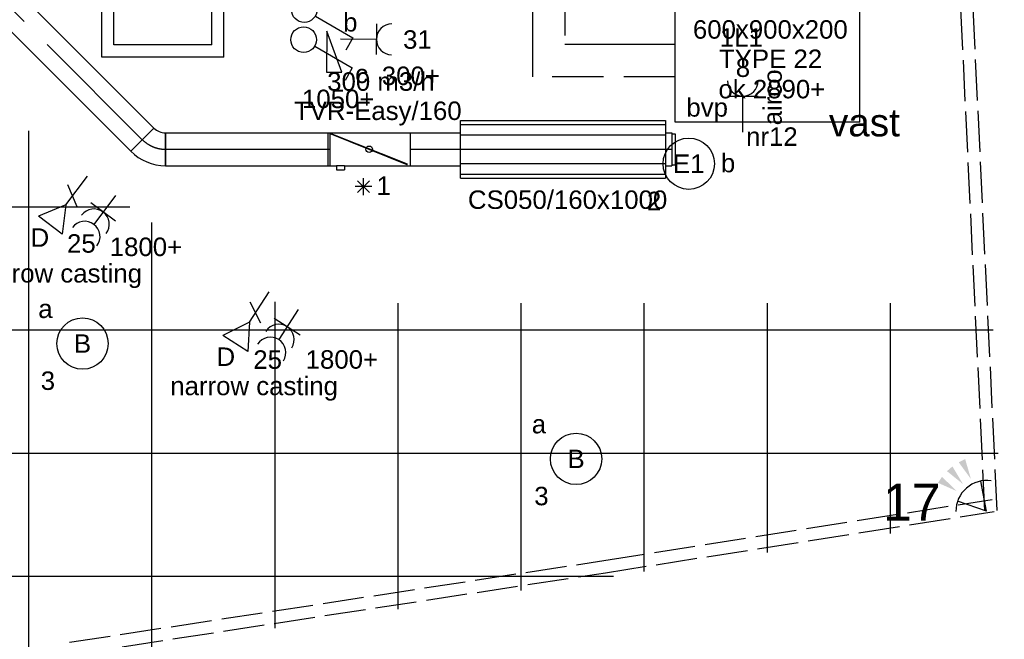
# Model space of a CAD drawing. Extents: x -132501 to 411300, y -42818 to 427495.
# Tile 97 of 256: x 37962 to 42762, y 13806 to 16826. Entities that reach past the tile are written whole.
import ezdxf
from ezdxf.enums import TextEntityAlignment as Align

# ---------------------------------------------------------------- set-up
doc = ezdxf.new("R2010")
doc.units = 0
doc.header["$LTSCALE"] = 50
for name, pattern in [('2322140', [45, 40, -5]), ('2322203', [45, 5, -2, 5, -2, 5, -2, 5, -2, 5, -2, 5, -5]), ('CENTER2', [28.575, 19.05, -3.175, 3.175, -3.175]), ('E_GOOT3', [5, 4, -1])]:
    doc.linetypes.add(name, pattern=pattern)
doc.layers.get('0').update_dxf_attribs({"linetype": 'CONTINUOUS'})
for name, color, linetype in [('45 Plafond 2D arcering', 7, 'CONTINUOUS'), ('brandmeldserienummers', 1, 'CONTINUOUS'), ('EL6131--_WG', 2, 'CONTINUOUS'), ('EL6222--', 3, 'CONTINUOUS'), ('EL6311--', 3, 'CONTINUOUS'), ('EL6441--', 3, 'CONTINUOUS'), ('EL6521--', 3, 'CONTINUOUS'), ('WL524---', 90, 'CONTINUOUS'), ('WL5448--', 4, 'CONTINUOUS'), ('WL570---_RETOUR_RST', 2, 'CONTINUOUS'), ('WL570---_RETOUR_RST_HL', 1, 'CONTINUOUS'), ('WL570---_TOEVOER', 3, 'CONTINUOUS'), ('WL570---_TOEVOER_HL', 8, 'CONTINUOUS'), ('WL5911--_D', 2, 'CONTINUOUS'), ('WM570---_RETOUR', 1, 'CONTINUOUS'), ('WM570---_RETOUR_RST_PR', 1, 'CONTINUOUS'), ('WM570---_TOEVOER', 1, 'CONTINUOUS'), ('WM570---_TOEVOER_PR', 1, 'CONTINUOUS')]:
    doc.layers.add(name, color=color, linetype=linetype)
doc.styles.add('BURO-018', font='ARIAL.TTF', dxfattribs={"height": 63})
doc.styles.add('BURO-025', font='ARIAL.TTF', dxfattribs={"height": 125})

# ---------------------------------------------------------------- blocks, each defined once
blk = doc.blocks.new('E00058')
at = {"color": 0, "linetype": 'Continuous'}
for q in [(-1.5, 3.598), (1.5, 3.598)]:
    blk.add_line((0, 1), q, dxfattribs=at)
blk.add_arc((0, 1), 3, 40.52878, 139.47122, dxfattribs=at)
for points in [[(-1.759, 6.211), (-1.082, 6.393), (-0.906, 4.381)], [(-0.351, 6.489), (0.351, 6.489), (0, 4.5)], [(1.082, 6.393), (1.759, 6.211), (0.906, 4.381)]]:
    blk.add_solid(points, dxfattribs=at)
at = {"color": 0, "linetype": 'Continuous', "style": 'BURO-018'}
blk.add_attdef('E_TEXT1', text='', height=1.8, dxfattribs=at).set_placement((0, 9), align=Align.MIDDLE)
at = {"color": 0, "linetype": 'Continuous', "style": 'BURO-018', "flags": 1}
blk.add_attdef('E_MATCODE', text='', height=1.8, dxfattribs=at).set_placement((0, 0), align=Align.MIDDLE)
blk = doc.blocks.new('1115B3A')
at = {"color": 0, "linetype": 'Continuous'}
blk.add_circle((0, 0), 2.5, dxfattribs=at)
at = {"color": 0, "linetype": 'Continuous', "style": 'BURO-018'}
for tag, p in [('E_GKAST', (0, 8)), ('E_GROEP', (0, 5)), ('E_SGROEP', (4.5, 5)), ('E_ARMCODE', (0, 0)), ('E_SLET', (4.5, -1))]:
    blk.add_attdef(tag, text='', height=1.8, dxfattribs=at).set_placement(p, align=Align.MIDDLE)
blk = doc.blocks.new('111408')
at = {"color": 0, "linetype": 'Continuous'}
for p, q in [((3.155, 6), (-0.845, 4.5)), ((3.155, 4.5), (3.155, 6)), ((-0.845, 4.5), (3.155, 4.5))]:
    blk.add_line(p, q, dxfattribs=at)
blk = doc.blocks.new('1114A1-TH1')
at = {"color": 0, "linetype": 'Continuous'}
for p, q in [((0.625, 3.333), (2.742, 7)), ((2.742, 7), (3.955, 6.3))]:
    blk.add_line(p, q, dxfattribs=at)
blk.add_circle((0, 2.25), 1.25, dxfattribs=at)
at = {"color": 0, "zscale": 50}
blk.add_blockref('111408', (0, 0), dxfattribs=at)
at = {"color": 0, "linetype": 'Continuous', "style": 'BURO-018'}
for tag, p in [('E_SLET1', (3.356, 9)), ('E_GROEP', (0, 0)), ('E_GKAST', (0, 0))]:
    blk.add_attdef(tag, text='', height=1.8, dxfattribs=at).set_placement(p, align=Align.MIDDLE)
at = {"color": 0, "linetype": 'Continuous', "style": 'BURO-018', "flags": 1}
for tag in ['E_MATCODE', 'E_SGROEP']:
    blk.add_attdef(tag, text='', height=1.8, dxfattribs=at).set_placement((0, 0), align=Align.MIDDLE)
blk = doc.blocks.new('111304')
at = {"color": 0, "linetype": 'Continuous'}
for p, q in [((-1.5, 4.5), (1.5, 4.5)), ((0, 1), (0, 4.5))]:
    blk.add_line(p, q, dxfattribs=at)
blk.add_arc((0, 6), 1.5, 180, 0, dxfattribs=at)
at = {"color": 0, "linetype": 'Continuous', "style": 'BURO-018'}
for tag, p in [('E_GKAST', (0, 11.5)), ('E_GROEP', (0, 8.5)), ('E_SGROEP', (4.5, 8.5))]:
    blk.add_attdef(tag, text='', height=1.8, dxfattribs=at).set_placement(p, align=Align.MIDDLE)
at = {"color": 0, "linetype": 'Continuous', "style": 'BURO-018', "flags": 1}
for tag, p in [('E_VERMCODE', (13, 8.5)), ('E_MATCODE', (0, 0))]:
    blk.add_attdef(tag, text='', height=1.8, dxfattribs=at).set_placement(p, align=Align.MIDDLE)
blk = doc.blocks.new('E00152')
at = {"color": 0, "linetype": 'Continuous'}
for p, q in [((-1.443, 7), (1.443, 7)), ((0, 4.5), (-1.443, 7)), ((0, 4.5), (1.443, 7)), ((-1, 4), (1, 2.845)), ((0, 4.5), (0, 1))]:
    blk.add_line(p, q, dxfattribs=at)
at = {"color": 7, "style": 'BURO-018'}
for tag, p in [('E_COMMENT1', (0, 12)), ('E_DCOM1', (0, 9))]:
    blk.add_attdef(tag, text='', height=1.8, dxfattribs=at).set_placement(p, align=Align.MIDDLE)
at = {"color": 0, "style": 'BURO-018'}
blk.add_attdef('E_TEXT1', text='', height=1.8, dxfattribs=at).set_placement((2.5, 6), align=Align.MIDDLE)
at = {"color": 0, "linetype": 'Continuous', "style": 'BURO-018', "flags": 1}
blk.add_attdef('E_MATCODE', text='', height=1.8, dxfattribs=at).set_placement((0, 0), align=Align.MIDDLE)
blk = doc.blocks.new('111304A')
at = {"color": 0, "linetype": 'Continuous'}
for p, q in [((0, 1), (0, 4.5)), ((-1.5, 3), (1.5, 3))]:
    blk.add_line(p, q, dxfattribs=at)
for centre in [(0, 6), (0, 4.5)]:
    blk.add_arc(centre, 1.5, 180, 0, dxfattribs=at)
at = {"color": 0, "linetype": 'Continuous', "style": 'BURO-018'}
for tag, p in [('E_GKAST', (0, 11.5)), ('E_GROEP', (0, 8.5)), ('E_SGROEP', (4.5, 8.5))]:
    blk.add_attdef(tag, text='', height=1.8, dxfattribs=at).set_placement(p, align=Align.MIDDLE)
at = {"color": 0, "linetype": 'Continuous', "style": 'BURO-018', "flags": 1}
for tag, p in [('E_VERMCODE', (13, 8.5)), ('E_MATCODE', (0, 0))]:
    blk.add_attdef(tag, text='', height=1.8, dxfattribs=at).set_placement(p, align=Align.MIDDLE)
blk = doc.blocks.new('*U339')
at = {"color": 2, "ltscale": 10}
for p, q in [((450, 300, -2900), (-450, 300, -2900)), ((-450, -300, -2900), (-450, 300, -2900)), ((450, -300, -2900), (450, 300, -2900)), ((450, -300, -2900), (-450, -300, -2900))]:
    blk.add_line(p, q, dxfattribs=at)
at = {"layer": 'WL5911--_D', "color": 2, "style": 'BURO-025'}
blk.add_attdef('POSNR', text='', height=125, dxfattribs=at).set_placement((0, 0), align=Align.MIDDLE)
blk = doc.blocks.new('*U340')
at = {"color": 0, "ltscale": 10}
for p, q in [((0, 80, -2680), (243.4, 80, -2680)), ((0, -80, -2680), (0, 80, -2680)), ((1243.4, 80, -2680), (1272.9, 80, -2680)), ((1272.9, 80, -2680), (1272.9, -80, -2680)), ((0, -80, -2680), (243.4, -80, -2680)), ((1243.4, -80, -2680), (1272.9, -80, -2680))]:
    blk.add_line(p, q, dxfattribs=at)
at = {"layer": 'WL570---_TOEVOER_HL', "linetype": 'CENTER2'}
blk.add_line((0, 0, -2680), (1272.9, 0, -2680), dxfattribs=at)
at = {"layer": 'WM570---_TOEVOER_PR', "color": 1, "style": 'BURO-018'}
blk.add_attdef('POSNR', text='', height=90, dxfattribs=at).set_placement((0, 0), align=Align.MIDDLE)
blk = doc.blocks.new('*U350')
at = {"color": 2, "ltscale": 10}
for p, q in [((-500, 140, -2680), (500, 140, -2680)), ((-500, -140, -2680), (-500, 140, -2680)), ((-500, 121.2, -2680), (500, 121.2, -2680)), ((500, 140, -2680), (500, -140, -2680)), ((-500, 70, -2680), (500, 70, -2680)), ((529.5, 76, -2680), (546.7, 76, -2680)), ((546.7, 76, -2680), (546.7, -76, -2680)), ((-500, 0, -2680), (500, 0, -2680)), ((-500, -70, -2680), (500, -70, -2680)), ((529.5, -76, -2680), (546.7, -76, -2680)), ((-500, -121.2, -2680), (500, -121.2, -2680)), ((-500, -140, -2680), (500, -140, -2680))]:
    blk.add_line(p, q, dxfattribs=at)
at = {"layer": 'WL570---_TOEVOER_HL', "linetype": 'CENTER2'}
blk.add_line((-500, 0, -2680), (500, 0, -2680), dxfattribs=at)
at = {"layer": 'WM570---_TOEVOER_PR', "color": 1, "style": 'BURO-018'}
blk.add_attdef('POSNR', text='', height=90, dxfattribs=at).set_placement((0, 0), align=Align.MIDDLE)
blk = doc.blocks.new('*U353')
at = {"color": 0, "ltscale": 10}
for p, q in [((297.5, 297.5, -2562.5), (-297.5, 297.5, -2562.5)), ((-297.5, -297.5, -2562.5), (-297.5, 297.5, -2562.5)), ((297.5, -297.5, -2562.5), (297.5, 297.5, -2562.5)), ((238.5, 238.5, -2562.5), (-238.5, 238.5, -2562.5)), ((-238.5, -238.5, -2562.5), (-238.5, 238.5, -2562.5)), ((238.5, -238.5, -2562.5), (238.5, 238.5, -2562.5)), ((238.5, -238.5, -2562.5), (-238.5, -238.5, -2562.5)), ((297.5, -297.5, -2562.5), (-297.5, -297.5, -2562.5))]:
    blk.add_line(p, q, dxfattribs=at)
at = {"layer": 'WL570---_RETOUR_RST_HL', "linetype": 'CENTER2'}
blk.add_circle((0, 0, -2562.5), 0.075, dxfattribs=at)
at = {"layer": 'WL570---_RETOUR_RST', "color": 1, "style": 'BURO-018'}
for tag in ['MC', 'Q']:
    blk.add_attdef(tag, text='', height=90, dxfattribs=at).set_placement((0, 0), align=Align.MIDDLE)
at = {"layer": 'WM570---_RETOUR_RST_PR', "color": 1, "style": 'BURO-018'}
blk.add_attdef('POSNR', text='', height=90, dxfattribs=at).set_placement((0, 0), align=Align.MIDDLE)
blk = doc.blocks.new('1114A1')
at = {"color": 0, "linetype": 'Continuous'}
for p, q in [((0.625, 3.333), (2.742, 7)), ((2.742, 7), (3.955, 6.3))]:
    blk.add_line(p, q, dxfattribs=at)
blk.add_circle((0, 2.25), 1.25, dxfattribs=at)
at = {"color": 0, "linetype": 'Continuous', "style": 'BURO-018'}
for tag, p in [('E_SLET1', (3.356, 9)), ('E_GROEP', (0, 0)), ('E_GKAST', (0, 0))]:
    blk.add_attdef(tag, text='', height=1.8, dxfattribs=at).set_placement(p, align=Align.MIDDLE)
at = {"color": 0, "linetype": 'Continuous', "style": 'BURO-018', "flags": 1}
for tag in ['E_MATCODE', 'E_SGROEP']:
    blk.add_attdef(tag, text='', height=1.8, dxfattribs=at).set_placement((0, 0), align=Align.MIDDLE)
blk = doc.blocks.new('*U1588')
at = {"color": 2, "ltscale": 10}
for p, q in [((-200, 80, -2680), (200, 80, -2680)), ((-200, -80, -2680), (-200, 80, -2680)), ((-186.2, 73, -2680), (-185.2, 75.5, -2680)), ((185.2, -75.5, -2680), (-186.2, 73, -2680)), ((186.2, -73, -2680), (-185.2, 75.5, -2680)), ((200, 80, -2680), (200, -80, -2680)), ((200, 76, -2680), (201.4, 76, -2680)), ((-200, -80, -2680), (-160, -80, -2680)), ((-160, -79.6, -2680), (-120, -79.6, -2680)), ((-160, -79.6, -2680), (-160, -100, -2680)), ((-120, -79.6, -2680), (-120, -100, -2680)), ((-120, -80, -2680), (200, -80, -2680)), ((185.2, -75.5, -2680), (186.2, -73, -2680)), ((200, -76, -2680), (201.4, -76, -2680)), ((-160, -100, -2680), (-120, -100, -2680))]:
    blk.add_line(p, q, dxfattribs=at)
blk.add_circle((0, 0, -2680), 16, dxfattribs=at)
at = {"layer": 'WM570---_TOEVOER_PR', "color": 1, "style": 'BURO-018'}
blk.add_attdef('POSNR', text='', height=90, dxfattribs=at).set_placement((0, 0), align=Align.MIDDLE)
blk = doc.blocks.new('*U1592')
at = {"color": 0, "ltscale": 10}
for p, q in [((0, 80, -2680), (3512.6, 80, -2680)), ((0, -80, -2680), (0, 80, -2680)), ((3512.6, 80, -2680), (3512.6, -80, -2680)), ((0, -80, -2680), (3512.6, -80, -2680))]:
    blk.add_line(p, q, dxfattribs=at)
at = {"layer": 'WL570---_TOEVOER_HL', "linetype": 'CENTER2'}
blk.add_line((0, 0, -2680), (3512.6, 0, -2680), dxfattribs=at)
at = {"layer": 'WM570---_TOEVOER_PR', "color": 1, "style": 'BURO-018'}
blk.add_attdef('POSNR', text='', height=90, dxfattribs=at).set_placement((0, 0), align=Align.MIDDLE)
blk = doc.blocks.new('*U1595')
at = {"color": 0, "ltscale": 10}
for p, q in [((0, 80, -2680), (801.3, 80, -2680)), ((0, -80, -2680), (0, 80, -2680)), ((801.3, 80, -2680), (801.3, -80, -2680)), ((0, -80, -2680), (801.3, -80, -2680))]:
    blk.add_line(p, q, dxfattribs=at)
at = {"layer": 'WL570---_TOEVOER_HL', "linetype": 'CENTER2'}
blk.add_line((0, 0, -2680), (801.3, 0, -2680), dxfattribs=at)
at = {"layer": 'WM570---_TOEVOER_PR', "color": 1, "style": 'BURO-018'}
blk.add_attdef('POSNR', text='', height=90, dxfattribs=at).set_placement((0, 0), align=Align.MIDDLE)
blk = doc.blocks.new('*U1596')
at = {"color": 0, "ltscale": 10}
for p, q in [((-9.7, 103.4, -2680), (103.4, -9.7, -2680)), ((-66.3, -80, -2680), (-66.3, 80, -2680))]:
    blk.add_line(p, q, dxfattribs=at)
for radius in [80.1, 240.1]:
    blk.add_arc((-66.3, 160.1, -2680), radius, 270, 315, dxfattribs=at)
at = {"layer": 'WL570---_TOEVOER_HL', "linetype": 'CENTER2'}
blk.add_arc((-66.3, 160.1, -2680), 160.1, 270, 315, dxfattribs=at)
at = {"layer": 'WM570---_TOEVOER_PR', "color": 1, "style": 'BURO-018'}
blk.add_attdef('POSNR', text='', height=90, dxfattribs=at).set_placement((0, 0), align=Align.MIDDLE)
blk = doc.blocks.new('GAFGHYHY')
at = {"layer": '45 Plafond 2D arcering', "linetype": 'Continuous'}
h = blk.add_hatch(dxfattribs=at)
h.set_pattern_fill('RASTER_600_0002', color=8, style=0, pattern_type=2)
h.set_pattern_definition([(0, (329606.6, 263113), (0, 600), []), (90, (329606.6, 263113), (-600, 0), [])])
h.paths.add_polyline_path([(314958.4, 262579.2), (311651.4, 262579.2), (311651.4, 260865.8), (318334.4, 260865.8), (318334.4, 255497.5), (322319.4, 254963.9), (325862.9, 254725.7), (325862.9, 257249.3), (333290.9, 257249.3), (333290.9, 254942.5), (336798.3, 255489.7), (340391.3, 256042.1), (347581.1, 257147.4), (347540, 258187), (344346.2, 258187), (344274, 258060.1, -0.292774), (338835.2, 268361), (333245.8, 267502.2), (329585.4, 267292.1), (328865.2, 267293.5, 0.013134), (328865.7, 267533.5), (329496.9, 267532.3), (329497.1, 270676.8), (328743.1, 270676.8), (328743.1, 270841.8), (329497.1, 270841.8), (329497.1, 272301.8), (326028.6, 272301.8), (326028.6, 270841.8), (326783.1, 270841.8), (326783.1, 270676.8), (326008.6, 270676.8), (315530.3, 270676.8, -0.063565), (316101.1, 268525.1), (316090.1, 268527.3, -0.003567), (316103.7, 268406.4), (316579.8, 268479.9), (316533, 268710.4), (316694, 268745.3, -0.13568), (316434, 263929), (316278, 263981), (316414.8, 264432), (314732.6, 264432, 0.018168)], flags=0)
h.paths.add_polyline_path([(325877.2, 261732.8, -51.816741), (326135.7, 261974.1), (326121.5, 261988.2), (325864.1, 261748)], flags=0)
h.paths.add_polyline_path([(329466.1, 263438.9, -1), (335716.1, 263438.9, -1)], flags=0)
h.paths.add_polyline_path([(339101.7, 258177.8, -1), (333851.7, 258177.8, -1)], flags=0)

msp = doc.modelspace()

# ---------------------------------------------------------------- linework, layer by layer
at = {"layer": 'EL6131--_WG', "linetype": 'E_GOOT3'}
for p, q in [((42417.1579, 19625.1634, 3000), (42666.3248, 14425.9879, 3000)), ((42477.0891, 19628.0356, 3000), (42726.256, 14428.8601, 3000)), ((40809.2239, 14189.681, 3000), (42703.6709, 14487.6772, 3000)), ((40818.4248, 14130.3905, 3000), (42712.9943, 14428.406, 3000)), ((38205.7089, 13791.169, 3000), (40809.2239, 14189.681, 3000)), ((38214.7715, 13731.8573, 3000), (40818.4248, 14130.3905, 3000))]:
    msp.add_line(p, q, dxfattribs=at)
at = {"layer": 'WL5448--', "linetype": '2322203'}
for p, q in [((40620.4008, 18047.8803, 2900), (40620.4008, 16705.3785, 2900)), ((41158.0883, 16547.8413, 2900), (40462.8636, 16547.8413, 2900))]:
    msp.add_line(p, q, dxfattribs=at)
at = {"layer": 'WL5448--', "linetype": '2322140'}
for p, q in [((40462.8636, 17890.3431, 2900), (40462.8636, 16547.8413, 2900)), ((41158.0883, 16705.3785, 2900), (40620.4008, 16705.3785, 2900))]:
    msp.add_line(p, q, dxfattribs=at)
at = {"layer": 'WL570---_TOEVOER'}
for p, q in [((39667.1503, 15982.8265), (39609.1741, 16040.8027)), ((39667.1503, 16040.8027), (39609.1741, 15982.8265)), ((39638.1622, 15970.8193), (39638.1622, 16052.81)), ((39679.1576, 16011.8146), (39597.1669, 16011.8146))]:
    msp.add_line(p, q, dxfattribs=at)

# ---------------------------------------------------------------- block references
at = {"layer": 'EL6222--'}
ref = msp.add_blockref('111304', (39476.058, 16731.9367), dxfattribs=dict(at, xscale=49.99999999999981, yscale=50.00000000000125, zscale=49.99999999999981, rotation=269.5888933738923))
ref.add_attrib('E_GROEP', '31', dxfattribs={"layer": '0', "color": 1, "linetype": 'Continuous', "height": 90, "style": 'BURO-018'}).set_placement((39901.047, 16728.8873), align=Align.MIDDLE)
ref = msp.add_blockref('111304', (41487.3769, 16227.9668), dxfattribs=dict(at, xscale=50, yscale=50, zscale=50))
ref.add_attrib('E_GROEP', '8', dxfattribs={"layer": '0', "color": 1, "linetype": 'Continuous', "height": 90, "style": 'BURO-018'}).set_placement((41487.9492, 16591.5355), align=Align.MIDDLE)
ref = msp.add_blockref('111304A', (38458.8093, 16008.2256), dxfattribs=dict(at, xscale=49.99999999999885, yscale=50.00000000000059, zscale=50, rotation=143.1767168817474))
ref.add_attrib('E_GROEP', '25', dxfattribs={"layer": '0', "color": 1, "linetype": 'Continuous', "height": 90, "style": 'BURO-018'}).set_placement((38262.8817, 15735.045), align=Align.MIDDLE)
ref = msp.add_blockref('111304A', (39346.9797, 15455.3103), dxfattribs=dict(at, xscale=49.99999999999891, yscale=50.00000000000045, zscale=50, rotation=147.2430966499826))
ref.add_attrib('E_GROEP', '25', dxfattribs={"layer": '0', "color": 1, "linetype": 'Continuous', "height": 90, "style": 'BURO-018'}).set_placement((39170.9172, 15168.9238), align=Align.MIDDLE)
at = {"layer": 'EL6311--'}
ref = msp.add_blockref('1114A1', (39236.9871, 16874.8217), dxfattribs=dict(at, xscale=50, yscale=50, zscale=50, rotation=270))
ref.add_attrib('E_SLET1', 'b', dxfattribs={"layer": '0', "color": 1, "linetype": 'Continuous', "height": 90, "style": 'BURO-018'}).set_placement((39573.9604, 16814.7661), align=Align.MIDDLE)
ref = msp.add_blockref('1114A1-TH1', (39233.8653, 16728.6267), dxfattribs=dict(at, xscale=50.00000000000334, yscale=50, zscale=50, rotation=269.7862926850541))
ref.add_attrib('E_SLET1', 'c', dxfattribs={"layer": '0', "color": 1, "linetype": 'Continuous', "height": 90, "style": 'BURO-018'}).set_placement((39628.9476, 16561.1992), align=Align.MIDDLE)
ref = msp.add_blockref('1115B3A', (41223.8138, 16123.7642), dxfattribs=dict(at, xscale=50.00000000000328, yscale=50.00000000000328, zscale=50, rotation=181.9948371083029))
ref.add_attrib('E_ARMCODE', 'E1', dxfattribs={"layer": '0', "color": 1, "linetype": 'Continuous', "height": 90, "style": 'BURO-018'}).set_placement((41223.8138, 16123.7642), align=Align.MIDDLE)
ref.add_attrib('E_SLET', 'b', dxfattribs={"layer": '0', "color": 1, "linetype": 'Continuous', "height": 90, "style": 'BURO-018'}).set_placement((41415.3764, 16128.6435), align=Align.MIDDLE)
ref.add_attrib('E_GROEP', '2', dxfattribs={"layer": '0', "color": 1, "linetype": 'Continuous', "height": 90, "style": 'BURO-018'}).set_placement((41055.0115, 15942.7786), align=Align.MIDDLE)
ref = msp.add_blockref('1115B3A', (38268.6023, 15247.1278), dxfattribs=dict(at, xscale=50.00000000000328, yscale=50.00000000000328, zscale=50, rotation=181.9948371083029))
ref.add_attrib('E_ARMCODE', 'B', dxfattribs={"layer": '0', "color": 1, "linetype": 'Continuous', "height": 90, "style": 'BURO-018'}).set_placement((38268.6023, 15247.1278), align=Align.MIDDLE)
ref.add_attrib('E_SLET', 'a', dxfattribs={"layer": '0', "color": 1, "linetype": 'Continuous', "height": 90, "style": 'BURO-018'}).set_placement((38087.6167, 15415.9301), align=Align.MIDDLE)
ref.add_attrib('E_GROEP', '3', dxfattribs={"layer": '0', "color": 1, "linetype": 'Continuous', "height": 90, "style": 'BURO-018'}).set_placement((38099.8, 15066.1422), align=Align.MIDDLE)
ref = msp.add_blockref('1115B3A', (40674.5107, 14684.9603), dxfattribs=dict(at, xscale=50.00000000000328, yscale=50.00000000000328, zscale=50, rotation=181.9948371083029))
ref.add_attrib('E_ARMCODE', 'B', dxfattribs={"layer": '0', "color": 1, "linetype": 'Continuous', "height": 90, "style": 'BURO-018'}).set_placement((40674.5107, 14684.9603), align=Align.MIDDLE)
ref.add_attrib('E_SLET', 'a', dxfattribs={"layer": '0', "color": 1, "linetype": 'Continuous', "height": 90, "style": 'BURO-018'}).set_placement((40493.5251, 14853.7625), align=Align.MIDDLE)
ref.add_attrib('E_GROEP', '3', dxfattribs={"layer": '0', "color": 1, "linetype": 'Continuous', "height": 90, "style": 'BURO-018'}).set_placement((40505.7084, 14503.9747), align=Align.MIDDLE)
at = {"layer": 'EL6441--'}
ref = msp.add_blockref('E00152', (38323.1774, 16103.2947), dxfattribs=dict(at, xscale=49.99999999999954, yscale=50.00000000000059, zscale=49.99999999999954, rotation=142.8201357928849))
ref.add_attrib('E_TEXT1', 'D', dxfattribs={"layer": '0', "color": 1, "height": 90, "style": 'BURO-018'}).set_placement((38060.7058, 15763.5973), align=Align.MIDDLE)
ref = msp.add_blockref('E00152', (39204.9478, 15540.5222), dxfattribs=dict(at, xscale=49.99999999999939, yscale=50.00000000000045, zscale=49.99999999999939, rotation=146.8865155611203))
ref.add_attrib('E_TEXT1', 'D', dxfattribs={"layer": '0', "color": 1, "height": 90, "style": 'BURO-018'}).set_placement((38967.2256, 15183.0675), align=Align.MIDDLE)
at = {"layer": 'EL6521--', "xscale": 50.00000000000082, "yscale": 50.00000000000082, "zscale": 50.00000000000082, "rotation": 41.03580378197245}
msp.add_blockref('E00058', (42708.9455, 14391.909), dxfattribs=at)
at = {"layer": 'WL524---'}
msp.add_blockref('GAFGHYHY', (-304837.0445, -242743.8149), dxfattribs=at)
at = {"layer": 'WL570---_RETOUR_RST'}
ref = msp.add_blockref('*U353', (38660.1788, 16940.7988, 2562.5), dxfattribs=at)
ref.add_attrib('Q', '360', dxfattribs={"color": 1, "height": 90, "style": 'BURO-018'}).set_placement((38864.5115, 17314.1941), align=Align.MIDDLE)
ref.add_attrib('MC', 'C1', dxfattribs={"color": 1, "height": 90, "style": 'BURO-018'}).set_placement((38678.3577, 16953.8786), align=Align.MIDDLE)
at = {"layer": 'WL570---_TOEVOER', "rotation": 314.9999999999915}
for name, p in [('*U1592', (36076.2942, 18724.5958, 2680)), ('*U1596', (38606.9612, 16193.9288, 2680))]:
    msp.add_blockref(name, p, dxfattribs=at)
at = {"layer": 'WL570---_TOEVOER'}
for name, p in [('*U350', (40611.0938, 16193.9288, 2680)), ('*U1595', (38673.2612, 16193.9288, 2680)), ('*U1588', (39666.3171, 16193.9288, 2680)), ('*U340', (39867.7249, 16193.9288, 2680))]:
    msp.add_blockref(name, p, dxfattribs=at)
at = {"layer": 'WL5911--_D'}
msp.add_blockref('*U339', (41608.0883, 16626.5203, 2900), dxfattribs=at)

# ---------------------------------------------------------------- texts
at = {"layer": 'brandmeldserienummers', "color": 1, "style": 'BURO-018'}
msp.add_text('17', height=180, dxfattribs=at).set_placement((42171.1404, 14384.129))
at = {"layer": 'EL6222--', "color": 1, "style": 'BURO-018'}
for s, height, p in [('1L1', 90, (41374.8899, 16693.8193)), ('300+', 90, (39727.519, 16507.066)), ('1050+', 90, (39338.2577, 16394.5247)), ('bvp', 90, (41212.3685, 16353.0348)), ('vast', 135, (41907.2194, 16256.8636)), ('1800+', 90, (38401.2452, 15673.5228)), ('narrow casting', 90, (37741.2624, 15544.477)), ('1800+', 90, (39356.2472, 15124.6073)), ('narrow casting', 90, (38696.2644, 14995.5615))]:
    msp.add_text(s, height=height, dxfattribs=at).set_placement(p)
msp.add_text('airco', height=90, rotation=90, dxfattribs=at).set_placement((41677.2117, 16310.9197))
at = {"layer": 'WL570---_TOEVOER', "color": 1, "style": 'BURO-018'}
for s, p in [('600x900x200', (41244.0853, 16733.0659)), ('TYPE 22', (41370.9829, 16590.1029)), ('ok 2890+', (41368.5837, 16442.2914)), ('nr12', (41503.3589, 16210.7751, -2700))]:
    msp.add_text(s, height=90, dxfattribs=at).set_placement(p)
at = {"layer": 'WM570---_RETOUR', "style": 'BURO-018'}
for s, p in [('TVR-Easy/160', (39299.3099, 16336.7188)), ('1 ', (39701.4297, 15971.4594)), ('CS050/160x1000', (40147.4604, 15903.3702))]:
    msp.add_text(s, height=90, dxfattribs=at).set_placement(p)
at = {"layer": 'WM570---_TOEVOER', "style": 'BURO-018'}
msp.add_text('300 m3/h', height=90, dxfattribs=at).set_placement((39461.2579, 16479.2086))

doc.saveas('drawing.dxf')
